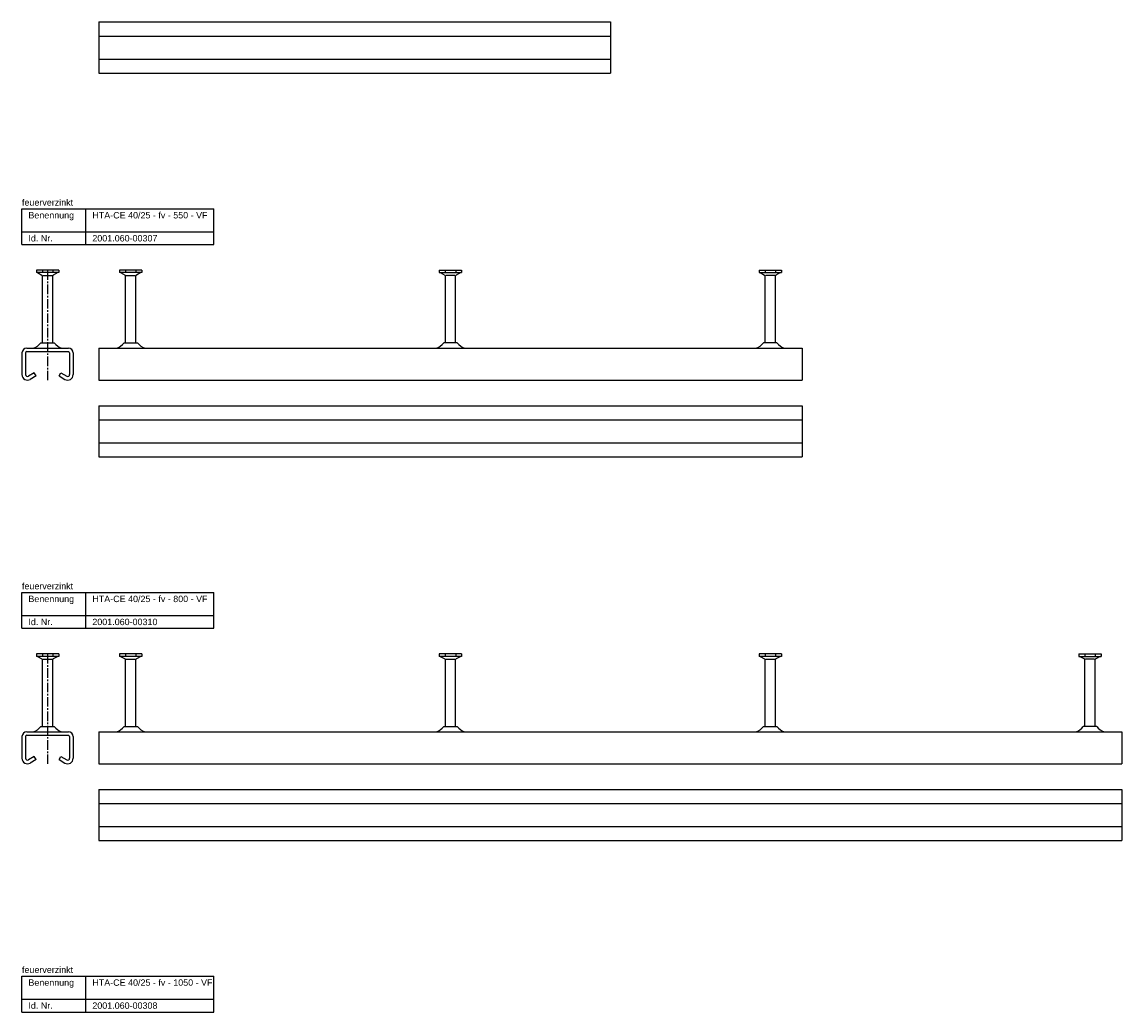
# Model space of a CAD drawing. Header units: millimetres. Extents: x 11969 to 26348, y -459 to 2743.
# Tile 3 of 14: x 11969 to 12829, y 307 to 1081. Entities that reach past the tile are written whole.
import ezdxf

# ---------------------------------------------------------------- set-up
doc = ezdxf.new("R2010")
doc.units = ezdxf.units.MM
doc.header["$LTSCALE"] = 10
doc.linetypes.add('MITTE2', pattern=[1.125, 0.75, -0.125, 0.125, -0.125])
doc.layers.add('HALFEN', color=2, linetype='CONTINUOUS')
doc.styles.add('ARIAL50', font='arial.ttf', dxfattribs={"height": 5})

msp = doc.modelspace()

# ---------------------------------------------------------------- linework, layer by layer
at = {"layer": 'HALFEN'}
for p, q in [((12029.03, 1081.35), (12429.03, 1081.35)), ((12029.03, 1081.35), (12029.03, 1041.35)), ((12429.03, 1081.35), (12429.03, 1041.35)), ((12029.03, 1070.35), (12429.03, 1070.35)), ((12029.03, 1052.35), (12429.03, 1052.35)), ((12029.03, 1041.35), (12429.03, 1041.35)), ((11969.03, 935.25), (12119.03, 935.25)), ((11969.03, 907.25), (11969.03, 935.25)), ((12019.03, 907.25), (12019.03, 935.25)), ((12119.03, 907.25), (12119.03, 935.25)), ((11969.03, 917.25), (12119.03, 917.25)), ((11969.03, 907.25), (12119.03, 907.25)), ((11997.76, 887.25), (11980.3, 887.25)), ((11980.3, 887.25), (11980.3, 885.35)), ((11984.96, 887), (11984.96, 885.6)), ((11993.11, 887), (11993.11, 885.6)), ((11997.76, 887.25), (11997.76, 885.35)), ((12062.76, 887.25), (12045.3, 887.25)), ((12045.3, 887.25), (12045.3, 885.35)), ((12049.96, 887), (12049.96, 885.6)), ((12058.11, 887), (12058.11, 885.6)), ((12062.76, 887.25), (12062.76, 885.35)), ((12295.3, 887.25), (12312.76, 887.25)), ((12295.3, 887.25), (12295.3, 885.35)), ((12299.96, 887), (12299.96, 885.6)), ((12308.11, 887), (12308.11, 885.6)), ((12312.76, 887.25), (12312.76, 885.35)), ((12545.3, 887.25), (12562.76, 887.25)), ((12545.3, 887.25), (12545.3, 885.35)), ((12549.96, 887), (12549.96, 885.6)), ((12558.11, 887), (12558.11, 885.6)), ((12562.76, 887.25), (12562.76, 885.35)), ((11997.76, 885.35), (11980.3, 885.35)), ((11981.03, 885.35), (11984.6, 883.47)), ((11985.03, 830.55), (11985.03, 882.77)), ((11985.55, 883.25), (11992.51, 883.25)), ((11993.03, 830.55), (11993.03, 882.77)), ((11997.03, 885.35), (11993.46, 883.47)), ((12062.76, 885.35), (12045.3, 885.35)), ((12046.03, 885.35), (12049.6, 883.47)), ((12050.03, 830.55), (12050.03, 882.77)), ((12050.55, 883.25), (12057.51, 883.25)), ((12058.03, 830.55), (12058.03, 882.77)), ((12062.03, 885.35), (12058.46, 883.47)), ((12295.3, 885.35), (12312.76, 885.35)), ((12296.03, 885.35), (12299.6, 883.47)), ((12300.03, 830.55), (12300.03, 882.77)), ((12307.51, 883.25), (12300.55, 883.25)), ((12308.03, 830.55), (12308.03, 882.77)), ((12312.03, 885.35), (12308.46, 883.47)), ((12545.3, 885.35), (12562.76, 885.35)), ((12546.03, 885.35), (12549.6, 883.47)), ((12550.03, 830.55), (12550.03, 882.77)), ((12557.51, 883.25), (12550.55, 883.25)), ((12558.03, 830.55), (12558.03, 882.77)), ((12562.03, 885.35), (12558.46, 883.47)), ((11972.78, 826.35), (12005.28, 826.35)), ((11983.78, 830.55), (11994.28, 830.55)), ((12029.03, 826.35), (12579.03, 826.35)), ((12029.03, 826.35), (12029.03, 801.35)), ((12048.78, 830.55), (12059.28, 830.55)), ((12309.28, 830.55), (12298.78, 830.55)), ((12559.28, 830.55), (12548.78, 830.55)), ((12579.03, 826.35), (12579.03, 801.35)), ((11969.03, 822.6), (11969.03, 805.6)), ((11971.78, 822.6), (11971.78, 805.6)), ((11972.78, 823.6), (12005.28, 823.6)), ((12006.28, 822.6), (12006.28, 805.6)), ((12009.03, 822.6), (12009.03, 805.6)), ((11978.64, 807.01), (11974.04, 804.31)), ((11980.03, 804.64), (11975.44, 801.94)), ((11980.03, 804.64), (11978.64, 807.01)), ((11998.03, 804.64), (11999.43, 807.01)), ((11998.03, 804.64), (12002.63, 801.94)), ((11999.43, 807.01), (12004.02, 804.31)), ((12029.03, 801.35), (12579.03, 801.35)), ((12029.03, 781.35), (12579.03, 781.35)), ((12029.03, 781.35), (12029.03, 741.35)), ((12579.03, 781.35), (12579.03, 741.35)), ((12029.03, 770.35), (12579.03, 770.35)), ((12029.03, 752.35), (12579.03, 752.35)), ((12029.03, 741.35), (12579.03, 741.35)), ((11969.03, 635.25), (12119.03, 635.25)), ((11969.03, 607.25), (11969.03, 635.25)), ((12019.03, 607.25), (12019.03, 635.25)), ((12119.03, 607.25), (12119.03, 635.25)), ((11969.03, 617.25), (12119.03, 617.25)), ((11969.03, 607.25), (12119.03, 607.25)), ((11997.76, 587.25), (11980.3, 587.25)), ((11980.3, 587.25), (11980.3, 585.35)), ((11997.76, 585.35), (11980.3, 585.35)), ((11981.03, 585.35), (11984.6, 583.47)), ((11984.96, 587), (11984.96, 585.6)), ((11993.11, 587), (11993.11, 585.6)), ((11997.03, 585.35), (11993.46, 583.47)), ((11997.76, 587.25), (11997.76, 585.35)), ((12062.76, 587.25), (12045.3, 587.25)), ((12045.3, 587.25), (12045.3, 585.35)), ((12062.76, 585.35), (12045.3, 585.35)), ((12046.03, 585.35), (12049.6, 583.47)), ((12049.96, 587), (12049.96, 585.6)), ((12058.11, 587), (12058.11, 585.6)), ((12062.03, 585.35), (12058.46, 583.47)), ((12062.76, 587.25), (12062.76, 585.35)), ((12312.76, 587.25), (12295.3, 587.25)), ((12295.3, 587.25), (12295.3, 585.35)), ((12312.76, 585.35), (12295.3, 585.35)), ((12296.03, 585.35), (12299.6, 583.47)), ((12299.96, 587), (12299.96, 585.6)), ((12308.11, 587), (12308.11, 585.6)), ((12312.03, 585.35), (12308.46, 583.47)), ((12312.76, 587.25), (12312.76, 585.35)), ((12562.76, 587.25), (12545.3, 587.25)), ((12545.3, 587.25), (12545.3, 585.35)), ((12562.76, 585.35), (12545.3, 585.35)), ((12546.03, 585.35), (12549.6, 583.47)), ((12549.96, 587), (12549.96, 585.6)), ((12558.11, 587), (12558.11, 585.6)), ((12562.03, 585.35), (12558.46, 583.47)), ((12562.76, 587.25), (12562.76, 585.35)), ((12795.3, 587.25), (12812.76, 587.25)), ((12795.3, 587.25), (12795.3, 585.35)), ((12795.3, 585.35), (12812.76, 585.35)), ((12796.03, 585.35), (12799.6, 583.47)), ((12799.96, 587), (12799.96, 585.6)), ((12808.11, 587), (12808.11, 585.6)), ((12812.03, 585.35), (12808.46, 583.47)), ((12812.76, 587.25), (12812.76, 585.35)), ((11985.03, 530.55), (11985.03, 582.77)), ((11985.55, 583.25), (11992.51, 583.25)), ((11993.03, 530.55), (11993.03, 582.77)), ((12050.03, 530.55), (12050.03, 582.77)), ((12050.55, 583.25), (12057.51, 583.25)), ((12058.03, 530.55), (12058.03, 582.77)), ((12300.03, 530.55), (12300.03, 582.77)), ((12300.55, 583.25), (12307.51, 583.25)), ((12308.03, 530.55), (12308.03, 582.77)), ((12550.03, 530.55), (12550.03, 582.77)), ((12550.55, 583.25), (12557.51, 583.25)), ((12558.03, 530.55), (12558.03, 582.77)), ((12800.03, 530.55), (12800.03, 582.77)), ((12807.51, 583.25), (12800.55, 583.25)), ((12808.03, 530.55), (12808.03, 582.77)), ((11972.78, 526.35), (12005.28, 526.35)), ((11983.78, 530.55), (11994.28, 530.55)), ((12029.03, 526.35), (12829.03, 526.35)), ((12029.03, 526.35), (12029.03, 501.35)), ((12048.78, 530.55), (12059.28, 530.55)), ((12298.78, 530.55), (12309.28, 530.55)), ((12548.78, 530.55), (12559.28, 530.55)), ((12809.28, 530.55), (12798.78, 530.55)), ((12829.03, 526.35), (12829.03, 501.35)), ((11969.03, 522.6), (11969.03, 505.6)), ((11971.78, 522.6), (11971.78, 505.6)), ((11972.78, 523.6), (12005.28, 523.6)), ((12006.28, 522.6), (12006.28, 505.6)), ((12009.03, 522.6), (12009.03, 505.6)), ((11978.64, 507.01), (11974.04, 504.31)), ((11980.03, 504.64), (11975.44, 501.94)), ((11980.03, 504.64), (11978.64, 507.01)), ((11998.03, 504.64), (11999.43, 507.01)), ((11998.03, 504.64), (12002.63, 501.94)), ((11999.43, 507.01), (12004.02, 504.31)), ((12029.03, 501.35), (12829.03, 501.35)), ((12029.03, 481.35), (12829.03, 481.35)), ((12029.03, 481.35), (12029.03, 441.35)), ((12829.03, 481.35), (12829.03, 441.35)), ((12029.03, 470.35), (12829.03, 470.35)), ((12029.03, 452.35), (12829.03, 452.35)), ((12029.03, 441.35), (12829.03, 441.35)), ((11969.03, 335.25), (12119.03, 335.25)), ((11969.03, 307.25), (11969.03, 335.25)), ((12019.03, 307.25), (12019.03, 335.25)), ((12119.03, 307.25), (12119.03, 335.25)), ((11969.03, 317.25), (12119.03, 317.25)), ((11969.03, 307.25), (12119.03, 307.25))]:
    msp.add_line(p, q, dxfattribs=at)
at = {"layer": 'HALFEN', "color": 1, "linetype": 'MITTE2'}
for p, q in [((11989.03, 887.25), (11989.03, 801.35)), ((11989.03, 587.25), (11989.03, 501.35))]:
    msp.add_line(p, q, dxfattribs=at)
at = {"layer": 'HALFEN'}
for centre, radius, start, end in [((11984.23, 882.77), 0.8, 0, 62.30053), ((11993.83, 882.77), 0.8, 117.69947, 180), ((12049.23, 882.77), 0.8, 0, 62.30053), ((12058.83, 882.77), 0.8, 117.69947, 180), ((12299.23, 882.77), 0.8, 0, 62.30053), ((12308.83, 882.77), 0.8, 117.69947, 180), ((12549.23, 882.77), 0.8, 0, 62.30053), ((12558.83, 882.77), 0.8, 117.69947, 180), ((11972.78, 822.6), 3.75, 90, 180), ((11975.49, 836.14), 10, 281.78372, 326.01848), ((12002.57, 836.14), 10, 213.98152, 258.21628), ((12005.28, 822.6), 3.75, 0, 90), ((12040.49, 836.14), 10, 281.78372, 326.01848), ((12067.57, 836.14), 10, 213.98152, 258.21628), ((12290.49, 836.14), 10, 281.78372, 326.01848), ((12317.57, 836.14), 10, 213.98152, 258.21628), ((12540.49, 836.14), 10, 281.78372, 326.01848), ((12567.57, 836.14), 10, 213.98152, 258.21628), ((11972.78, 822.6), 1, 90, 180), ((12005.28, 822.6), 1, 0, 90), ((11973.28, 805.6), 4.25, 180, 300.45158), ((11973.28, 805.6), 1.5, 180, 300.45158), ((12004.78, 805.6), 4.25, 239.54842, 0), ((12004.78, 805.6), 1.5, 239.54842, 0), ((11984.23, 582.77), 0.8, 0, 62.30053), ((11993.83, 582.77), 0.8, 117.69947, 180), ((12049.23, 582.77), 0.8, 0, 62.30053), ((12058.83, 582.77), 0.8, 117.69947, 180), ((12299.23, 582.77), 0.8, 0, 62.30053), ((12308.83, 582.77), 0.8, 117.69947, 180), ((12549.23, 582.77), 0.8, 0, 62.30053), ((12558.83, 582.77), 0.8, 117.69947, 180), ((12799.23, 582.77), 0.8, 0, 62.30053), ((12808.83, 582.77), 0.8, 117.69947, 180), ((11972.78, 522.6), 3.75, 90, 180), ((11975.49, 536.14), 10, 281.78372, 326.01848), ((12002.57, 536.14), 10, 213.98152, 258.21628), ((12005.28, 522.6), 3.75, 0, 90), ((12040.49, 536.14), 10, 281.78372, 326.01848), ((12067.57, 536.14), 10, 213.98152, 258.21628), ((12290.49, 536.14), 10, 281.78372, 326.01848), ((12317.57, 536.14), 10, 213.98152, 258.21628), ((12540.49, 536.14), 10, 281.78372, 326.01848), ((12567.57, 536.14), 10, 213.98152, 258.21628), ((12790.49, 536.14), 10, 281.78372, 326.01848), ((12817.57, 536.14), 10, 213.98152, 258.21628), ((11972.78, 522.6), 1, 90, 180), ((12005.28, 522.6), 1, 0, 90), ((11973.28, 505.6), 4.25, 180, 300.45158), ((11973.28, 505.6), 1.5, 180, 300.45158), ((12004.78, 505.6), 4.25, 239.54842, 0), ((12004.78, 505.6), 1.5, 239.54842, 0)]:
    msp.add_arc(centre, radius, start, end, dxfattribs=at)

# ---------------------------------------------------------------- texts
at = {"layer": 'HALFEN', "style": 'ARIAL50'}
for s, p in [('feuerverzinkt', (11969.03, 937.75)), ('Benennung', (11974.03, 927.75)), ('HTA-CE 40/25 - fv - 550 - VF', (12024.03, 927.75)), ('Id. Nr.', (11974.03, 909.75)), ('2001.060-00307', (12024.03, 909.75)), ('feuerverzinkt', (11969.03, 637.75)), ('Benennung', (11974.03, 627.75)), ('HTA-CE 40/25 - fv - 800 - VF', (12024.03, 627.75)), ('Id. Nr.', (11974.03, 609.75)), ('2001.060-00310', (12024.03, 609.75)), ('feuerverzinkt', (11969.03, 337.75)), ('Benennung', (11974.03, 327.75)), ('HTA-CE 40/25 - fv - 1050 - VF', (12024.03, 327.75)), ('Id. Nr.', (11974.03, 309.75)), ('2001.060-00308', (12024.03, 309.75))]:
    msp.add_text(s, height=5, dxfattribs=at).set_placement(p)

doc.saveas('drawing.dxf')
